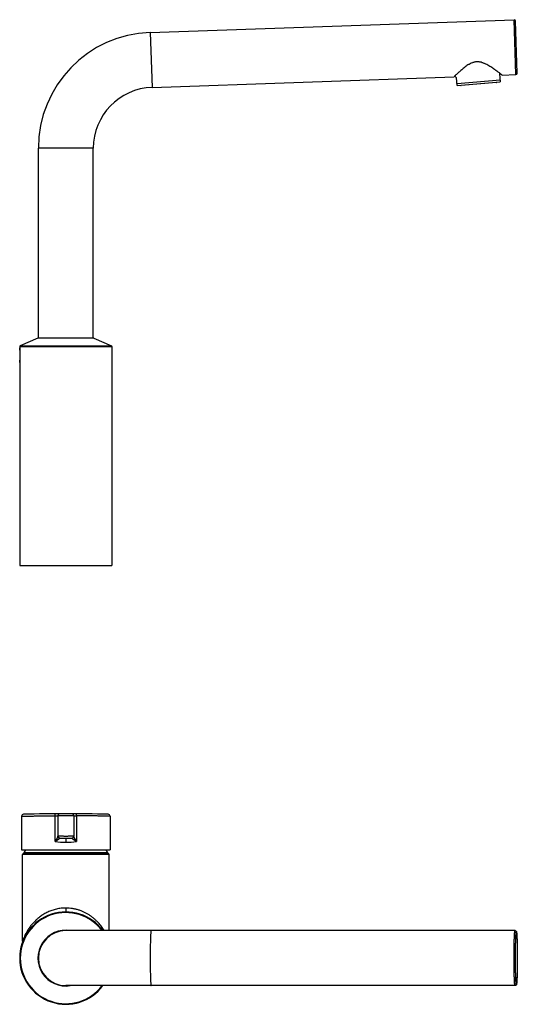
# Model space of a CAD drawing. Header units: millimetres. Extents: x 205 to 877, y -314 to 304.
# Tile 3 of 3: x 623 to 877, y -197 to 304. Entities that reach past the tile are written whole.
import ezdxf

# ---------------------------------------------------------------- set-up
doc = ezdxf.new("R2010")
doc.units = ezdxf.units.MM
doc.header["$LTSCALE"] = 23.1
doc.layers.get('0').update_dxf_attribs({"linetype": 'CONTINUOUS'})

msp = doc.modelspace()

# ---------------------------------------------------------------- linework, layer by layer
at = {"color": 7, "linetype": 'CONTINUOUS'}
for p, q in [((689.85, 297.53), (875.14, 304)), ((876.12, 276.02), (875.14, 304)), ((876.79, 276.74), (875.87, 303.33)), ((689.85, 297.53), (690.83, 269.55)), ((867.78, 276.36), (868, 276.62)), ((867.78, 276.36), (868.13, 272.38)), ((869.09, 275.77), (876.12, 276.02)), ((690.83, 269.55), (844.57, 274.92)), ((845.87, 274.45), (844.91, 275.25)), ((846.22, 270.46), (845.87, 274.45)), ((846.13, 271.46), (868.04, 273.38)), ((846.22, 270.46), (868.13, 272.38)), ((866.21, 272.01), (848.18, 270.43)), ((632.91, 142.04), (632.91, 238.57)), ((660.91, 238.57), (632.91, 238.57)), ((660.91, 142.04), (660.91, 238.57)), ((632.73, 141.86), (623.72, 138.06)), ((661.1, 141.86), (632.73, 141.86)), ((632.91, 142.04), (660.91, 142.04)), ((660.71, 141.94), (633.12, 141.94)), ((642.91, 142.04), (642.91, 141.94)), ((643.84, 142.04), (643.84, 141.94)), ((649.99, 141.94), (649.99, 142.04)), ((650.91, 141.94), (650.91, 142.04)), ((661.1, 141.86), (670.11, 138.06)), ((623.41, 137.6), (623.41, 26.24)), ((623.41, 137.6), (670.41, 137.6)), ((623.72, 138.06), (670.11, 138.06)), ((670.41, 137.6), (670.41, 26.24)), ((623.41, 26.24), (670.41, 26.24)), ((624.41, -101.48), (624.41, -118.5)), ((641.4, -101.22), (641.96, -101.21)), ((641.4, -101.22), (642.91, -101.21)), ((641.4, -114.27), (641.4, -101.22)), ((641.96, -101.21), (642.49, -101.21)), ((642.49, -101.21), (642.86, -101.21)), ((642.91, -101.21), (642.91, -111.63)), ((642.91, -101.21), (642.91, -101.21)), ((650.91, -101.21), (642.91, -101.21)), ((643, -101.21), (642.94, -101.21)), ((643.45, -101.2), (643, -101.21)), ((644.4, -101.2), (643.45, -101.2)), ((645.68, -101.2), (644.4, -101.2)), ((647.12, -101.2), (645.68, -101.2)), ((649.26, -101.2), (647.12, -101.2)), ((650.78, -101.21), (649.26, -101.2)), ((650.91, -101.21), (650.91, -111.63)), ((650.91, -101.21), (651.41, -101.21)), ((650.91, -101.21), (652.42, -101.22)), ((651.41, -101.21), (651.87, -101.21)), ((651.87, -101.21), (652.19, -101.22)), ((652.42, -101.22), (652.42, -114.27)), ((669.41, -101.48), (669.41, -118.5)), ((646.91, -112.7), (646.91, -114.7)), ((624.41, -118.5), (669.41, -118.5)), ((668.35, -120.12), (625.47, -120.12)), ((624.91, -165.09), (624.91, -121)), ((668.91, -121), (624.91, -121)), ((625.41, -120.5), (625.41, -120.3)), ((668.41, -120.3), (625.41, -120.3)), ((625.41, -120.5), (668.41, -120.5)), ((668.41, -120.5), (668.41, -120.3)), ((668.91, -159.7), (668.91, -121)), ((646.91, -148.2), (646.91, -150.2)), ((875.63, -159.7), (646.91, -159.7)), ((875.14, -173.7), (875.14, -173.48)), ((875.87, -173.7), (875.87, -173.49)), ((876.79, -173.7), (876.79, -173.91)), ((875.63, -187.7), (646.91, -187.7))]:
    msp.add_line(p, q, dxfattribs=at)
for points in [[(642.94, -101.21), (642.92, -101.21), (642.91, -101.21)], [(650.91, -101.21), (650.91, -101.21), (650.89, -101.21), (650.86, -101.21), (650.78, -101.21)], [(624.91, -165.09), (624.91, -165.19), (624.9, -165.31), (624.88, -165.42), (624.86, -165.54), (624.83, -165.65), (624.8, -165.76)]]:
    msp.add_lwpolyline(points, dxfattribs=at)
for centre, radius, start, end in [((875.17, 303.3), 0.7, 2, 92), ((691.91, 238.57), 59, 92, 180), ((876.09, 276.72), 0.7, 272, 2), ((866.19, 272.21), 0.2, 275, 5), ((691.91, 238.57), 31, 92, 180), ((848.16, 270.63), 0.2, 185, 275), ((633.12, 140.94), 1, 90, 112.8337), ((660.71, 140.94), 1, 67.1663, 90), ((623.91, 137.6), 0.5, 112.8337, 180), ((669.91, 137.6), 0.5, 0, 67.1663), ((646.91, -944.1), 843.9, 88.53839, 91.46161), ((643.91, -101.21), 1, 90.2039, 180), ((649.91, -101.21), 1, 0, 89.7961), ((625.41, -101.48), 1, 91.4617, 180), ((668.41, -101.48), 1, 0, 88.5383), ((646.91, -79.17), 35.53, 261.0803, 270.0014), ((643.91, -111.59), 1, 180, 265.5997), ((646.91, -72.6), 40.1, 265.5996, 274.4004), ((646.91, -79.14), 35.56, 270.0013, 278.9165), ((649.91, -111.59), 1, 274.4002, 360), ((625.71, -120.3), 0.3, 143.5661, 180), ((657.65, -143.88), 40, 140.6243, 143.5661), ((636.17, -143.88), 40, 36.4339, 39.3757), ((668.11, -120.3), 0.3, 0, 36.4339), ((625.41, -121), 0.5, 90, 180), ((668.41, -121), 0.5, 0, 90), ((646.91, -173.7), 23.5, 36.5673, 323.4284), ((646.91, -173.7), 23.19, 37.1384, 322.8628), ((646.91, -173.7), 14.19, 80.7941, 279.247), ((646.91, -173.7), 14, 90, 270)]:
    msp.add_arc(centre, radius, start, end, dxfattribs=at)
for points, knots in [([(869.09, 275.77), (868.99, 275.85), (868.62, 276.14), (867.83, 276.75), (866.62, 277.66), (865.38, 278.55), (864.24, 279.33), (863.31, 279.94), (862.31, 280.55), (861.26, 281.14), (860.34, 281.59), (859.57, 281.91), (858.77, 282.2), (857.94, 282.42), (857.09, 282.53), (856.44, 282.57), (855.79, 282.53), (855.15, 282.44), (854.52, 282.29), (853.71, 282.03), (852.94, 281.68), (852.2, 281.28), (851.51, 280.85), (850.68, 280.29), (849.75, 279.59), (848.89, 278.89), (848.08, 278.2), (847.35, 277.55), (846.5, 276.77), (845.67, 275.99), (844.98, 275.32), (844.65, 275), (844.57, 274.92)], [0, 0, 0, 0, 0.012799, 0.048844, 0.102902, 0.169749, 0.206679, 0.245427, 0.285693, 0.32723, 0.369842, 0.391502, 0.41337, 0.457608, 0.479944, 0.502357, 0.524793, 0.54719, 0.569488, 0.591638, 0.635325, 0.656824, 0.678054, 0.719605, 0.759774, 0.798304, 0.834885, 0.869145, 0.900639, 0.953202, 0.987816, 1, 1, 1, 1]), ([(623.41, 129.54), (623.41, 129.54), (623.41, 129.54), (623.41, 129.54), (623.41, 129.55), (623.42, 129.55), (623.42, 129.56), (623.42, 129.58), (623.42, 129.61), (623.43, 129.65), (623.44, 129.7), (623.45, 129.75), (623.46, 129.85), (623.48, 129.98), (623.51, 130.17), (623.53, 130.38), (623.56, 130.62), (623.59, 130.89), (623.63, 131.29), (623.67, 131.83), (623.7, 132.52), (623.72, 133.24), (623.7, 133.95), (623.67, 134.64), (623.63, 135.18), (623.59, 135.58), (623.56, 135.85), (623.53, 136.09), (623.51, 136.31), (623.48, 136.49), (623.46, 136.63), (623.45, 136.72), (623.44, 136.77), (623.43, 136.82), (623.42, 136.86), (623.42, 136.89), (623.42, 136.91), (623.42, 136.92), (623.41, 136.92), (623.41, 136.93), (623.41, 136.93), (623.41, 136.94), (623.41, 136.94)], [0, 0, 0, 0, 0.000142, 0.000591, 0.001345, 0.002401, 0.00376, 0.005419, 0.009636, 0.015036, 0.0216, 0.029311, 0.038151, 0.059129, 0.084341, 0.113546, 0.146451, 0.182751, 0.222103, 0.308484, 0.402323, 0.500001, 0.597679, 0.691517, 0.777897, 0.81725, 0.85355, 0.886455, 0.915659, 0.94087, 0.961849, 0.970689, 0.978401, 0.984966, 0.990365, 0.994582, 0.996241, 0.997599, 0.998656, 0.999409, 0.999858, 1, 1, 1, 1]), ([(641.4, -101.22), (641.4, -101.15), (641.4, -101.03), (641.42, -100.84), (641.44, -100.67), (641.46, -100.54), (641.49, -100.45), (641.51, -100.39), (641.53, -100.34), (641.55, -100.3), (641.57, -100.26), (641.59, -100.24), (641.62, -100.22), (641.63, -100.22), (641.64, -100.22)], [0, 0, 0, 0, 0.182527, 0.358435, 0.52146, 0.665962, 0.729781, 0.787333, 0.838283, 0.882457, 0.919916, 0.951101, 0.977097, 1, 1, 1, 1]), ([(652.42, -101.22), (652.42, -101.15), (652.42, -101.03), (652.41, -100.84), (652.39, -100.67), (652.36, -100.54), (652.34, -100.45), (652.32, -100.39), (652.3, -100.34), (652.28, -100.3), (652.26, -100.26), (652.23, -100.24), (652.21, -100.22), (652.19, -100.22), (652.18, -100.22)], [0, 0, 0, 0, 0.182532, 0.358443, 0.521471, 0.665974, 0.729792, 0.787344, 0.838293, 0.882464, 0.919921, 0.951103, 0.977098, 1, 1, 1, 1]), ([(624.41, -101.48), (624.41, -101.48), (624.42, -101.48), (624.42, -101.48), (624.42, -101.48), (624.43, -101.48), (624.44, -101.48), (624.46, -101.47), (624.49, -101.47), (624.54, -101.47), (624.59, -101.47), (624.65, -101.47), (624.75, -101.47), (624.91, -101.46), (625.11, -101.46), (625.36, -101.45), (625.65, -101.45), (625.97, -101.44), (626.32, -101.43), (626.71, -101.42), (627.3, -101.41), (628.12, -101.39), (629.2, -101.37), (630.4, -101.35), (631.72, -101.33), (633.13, -101.3), (634.64, -101.28), (636.24, -101.26), (638.5, -101.24), (640.23, -101.23), (641.4, -101.22)], [0, 0, 0, 0, 0.000071, 0.000283, 0.000637, 0.001133, 0.00177, 0.002548, 0.004529, 0.007074, 0.010182, 0.013852, 0.018083, 0.028218, 0.04057, 0.055118, 0.071836, 0.090697, 0.111666, 0.13471, 0.159788, 0.21587, 0.27953, 0.350332, 0.427791, 0.511379, 0.600523, 0.694614, 0.79301, 1, 1, 1, 1]), ([(669.41, -101.48), (669.41, -101.48), (669.41, -101.48), (669.41, -101.48), (669.4, -101.48), (669.39, -101.48), (669.38, -101.48), (669.36, -101.47), (669.33, -101.47), (669.29, -101.47), (669.24, -101.47), (669.17, -101.47), (669.07, -101.47), (668.92, -101.46), (668.71, -101.46), (668.46, -101.45), (668.18, -101.45), (667.86, -101.44), (667.5, -101.43), (667.11, -101.42), (666.52, -101.41), (665.7, -101.39), (664.62, -101.37), (663.42, -101.35), (662.11, -101.33), (660.69, -101.3), (659.18, -101.28), (657.59, -101.26), (655.33, -101.24), (653.6, -101.23), (652.42, -101.22)], [0, 0, 0, 0, 0.000071, 0.000283, 0.000637, 0.001133, 0.00177, 0.002548, 0.004529, 0.007074, 0.010182, 0.013852, 0.018083, 0.028218, 0.04057, 0.055118, 0.071836, 0.090697, 0.111666, 0.13471, 0.159788, 0.21587, 0.27953, 0.350332, 0.427791, 0.511379, 0.600523, 0.694614, 0.79301, 1, 1, 1, 1]), ([(642.91, -111.63), (642.91, -111.65), (642.91, -111.67), (642.9, -111.71), (642.89, -111.76), (642.86, -111.84), (642.81, -111.95), (642.74, -112.09), (642.66, -112.25), (642.58, -112.41), (642.48, -112.58), (642.34, -112.82), (642.16, -113.13), (641.92, -113.51), (641.67, -113.89), (641.49, -114.14), (641.4, -114.27)], [0, 0, 0, 0, 0.011451, 0.025745, 0.042739, 0.062178, 0.107364, 0.159389, 0.216709, 0.278149, 0.34283, 0.410103, 0.550559, 0.696773, 0.846999, 1, 1, 1, 1]), ([(641.4, -114.27), (641.47, -114.23), (641.6, -114.15), (641.8, -114.04), (641.99, -113.92), (642.24, -113.76), (642.49, -113.61), (642.72, -113.45), (642.89, -113.34), (643.06, -113.22), (643.21, -113.12), (643.36, -113.01), (643.49, -112.91), (643.59, -112.83), (643.66, -112.77), (643.71, -112.73), (643.75, -112.7), (643.78, -112.67), (643.8, -112.64), (643.81, -112.62), (643.81, -112.62), (643.81, -112.61)], [0, 0, 0, 0, 0.078782, 0.156811, 0.233968, 0.310124, 0.458764, 0.530817, 0.600966, 0.668807, 0.733797, 0.795202, 0.852024, 0.902897, 0.925555, 0.946003, 0.963947, 0.979086, 0.991146, 0.995974, 1, 1, 1, 1]), ([(650.91, -111.59), (650.91, -111.59), (650.91, -111.59), (650.91, -111.59), (650.91, -111.59), (650.91, -111.59), (650.91, -111.59), (650.9, -111.59), (650.89, -111.59), (650.88, -111.59), (650.87, -111.59), (650.85, -111.59), (650.83, -111.59), (650.79, -111.59), (650.74, -111.6), (650.68, -111.6), (650.61, -111.6), (650.53, -111.61), (650.4, -111.61), (650.23, -111.62), (650, -111.63), (649.73, -111.64), (649.44, -111.66), (649.13, -111.67), (648.79, -111.68), (648.31, -111.69), (647.68, -111.7), (646.91, -111.7), (646.14, -111.7), (645.51, -111.69), (645.03, -111.68), (644.7, -111.67), (644.38, -111.66), (644.09, -111.64), (643.83, -111.63), (643.63, -111.62), (643.49, -111.62), (643.39, -111.61), (643.3, -111.61), (643.22, -111.6), (643.15, -111.6), (643.09, -111.6), (643.04, -111.59), (643, -111.59), (642.97, -111.59), (642.96, -111.59), (642.94, -111.59), (642.93, -111.59), (642.93, -111.59), (642.92, -111.59), (642.92, -111.59), (642.92, -111.59), (642.91, -111.59), (642.91, -111.59), (642.91, -111.59), (642.91, -111.59)], [0, 0, 0, 0, 0.000038, 0.000151, 0.00034, 0.000603, 0.000942, 0.001357, 0.002411, 0.003766, 0.00542, 0.007372, 0.009621, 0.015006, 0.02156, 0.029267, 0.038108, 0.048063, 0.059106, 0.084348, 0.113589, 0.146547, 0.182903, 0.222309, 0.264386, 0.308729, 0.402493, 0.500005, 0.597517, 0.691281, 0.735623, 0.777699, 0.817105, 0.853461, 0.886418, 0.915658, 0.928794, 0.940899, 0.951942, 0.961896, 0.970737, 0.978443, 0.984997, 0.990381, 0.99263, 0.994582, 0.996235, 0.99759, 0.998644, 0.999058, 0.999397, 0.999661, 0.999849, 0.999962, 1, 1, 1, 1]), ([(643.81, -112.61), (643.75, -112.61), (643.63, -112.58), (643.46, -112.52), (643.3, -112.42), (643.17, -112.3), (643.06, -112.15), (642.97, -111.99), (642.92, -111.81), (642.91, -111.69), (642.91, -111.63)], [0, 0, 0, 0, 0.125967, 0.251743, 0.377234, 0.502383, 0.627178, 0.751655, 0.875892, 1, 1, 1, 1]), ([(643.81, -112.61), (643.81, -112.61), (643.82, -112.6), (643.82, -112.59), (643.83, -112.58), (643.83, -112.58), (643.84, -112.58)], [0, 0, 0, 0, 0.361446, 0.637923, 0.841052, 1, 1, 1, 1]), ([(649.99, -112.58), (649.99, -112.58), (650, -112.58), (650, -112.59), (650.01, -112.6), (650.01, -112.61), (650.01, -112.61)], [0, 0, 0, 0, 0.158959, 0.36209, 0.638562, 1, 1, 1, 1]), ([(650.01, -112.61), (650.07, -112.61), (650.2, -112.58), (650.37, -112.52), (650.52, -112.42), (650.66, -112.3), (650.77, -112.15), (650.85, -111.99), (650.9, -111.81), (650.91, -111.69), (650.91, -111.63)], [0, 0, 0, 0, 0.125967, 0.251743, 0.377234, 0.502383, 0.627178, 0.751654, 0.875892, 1, 1, 1, 1]), ([(650.01, -112.61), (650.02, -112.62), (650.02, -112.62), (650.03, -112.64), (650.05, -112.67), (650.08, -112.7), (650.12, -112.73), (650.16, -112.77), (650.23, -112.83), (650.33, -112.91), (650.47, -113.01), (650.61, -113.12), (650.77, -113.22), (650.93, -113.34), (651.1, -113.45), (651.34, -113.61), (651.59, -113.76), (651.84, -113.92), (652.03, -114.04), (652.23, -114.15), (652.36, -114.23), (652.42, -114.27)], [0, 0, 0, 0, 0.004026, 0.008854, 0.020915, 0.036054, 0.053998, 0.074447, 0.097106, 0.14798, 0.204801, 0.266205, 0.331194, 0.399033, 0.469182, 0.541235, 0.689876, 0.766033, 0.84319, 0.921218, 1, 1, 1, 1]), ([(652.42, -114.27), (652.33, -114.14), (652.16, -113.89), (651.91, -113.51), (651.67, -113.13), (651.48, -112.82), (651.35, -112.58), (651.25, -112.41), (651.16, -112.25), (651.08, -112.09), (651.02, -111.95), (650.97, -111.84), (650.94, -111.76), (650.93, -111.71), (650.92, -111.67), (650.91, -111.65), (650.91, -111.63)], [0, 0, 0, 0, 0.153001, 0.303227, 0.449442, 0.589899, 0.657171, 0.721852, 0.783291, 0.840611, 0.892635, 0.937821, 0.957261, 0.974255, 0.988549, 1, 1, 1, 1]), ([(646.91, -148.2), (646.1, -148.2), (644.88, -148.27), (643.28, -148.5), (641.71, -148.81), (639.83, -149.36), (638.04, -150.08), (636.7, -150.76), (635.43, -151.47), (633.94, -152.45), (632.32, -153.74), (630.87, -155.12), (629.58, -156.56), (628.44, -158.03), (627.62, -159.29), (627.03, -160.29), (626.63, -161.02), (626.27, -161.74), (625.94, -162.43), (625.66, -163.09), (625.45, -163.61), (625.3, -163.99), (625.2, -164.25), (625.12, -164.48), (625.05, -164.68), (625, -164.83), (624.97, -164.92), (624.95, -164.98), (624.93, -165.02), (624.92, -165.05), (624.92, -165.07), (624.92, -165.08), (624.91, -165.08), (624.91, -165.09)], [0, 0, 0, 0, 0.082438, 0.123365, 0.163939, 0.243654, 0.321112, 0.358922, 0.396094, 0.468507, 0.538429, 0.605946, 0.671117, 0.733913, 0.794149, 0.823177, 0.851349, 0.878511, 0.904437, 0.928794, 0.951077, 0.96122, 0.97054, 0.978891, 0.986103, 0.991994, 0.994384, 0.996375, 0.997947, 0.999083, 0.999483, 0.99977, 1, 1, 1, 1]), ([(666.45, -159.7), (666.02, -158.99), (665.07, -157.57), (663.69, -155.91), (662.44, -154.62), (661.4, -153.68), (660.29, -152.77), (659.09, -151.92), (657.82, -151.13), (656.45, -150.4), (655.01, -149.76), (653.5, -149.21), (651.92, -148.77), (650.28, -148.45), (648.61, -148.25), (647.48, -148.2), (646.91, -148.2)], [0, 0, 0, 0, 0.104864, 0.215742, 0.27332, 0.332318, 0.392766, 0.4547, 0.518156, 0.583148, 0.649659, 0.717621, 0.786895, 0.857265, 0.928424, 1, 1, 1, 1]), ([(690.34, -159.7), (690.33, -159.7), (690.32, -159.71), (690.31, -159.73), (690.3, -159.75), (690.29, -159.77), (690.28, -159.81), (690.27, -159.86), (690.26, -159.91), (690.25, -159.97), (690.24, -160.04), (690.22, -160.16), (690.2, -160.32), (690.18, -160.53), (690.15, -160.88), (690.11, -161.39), (690.07, -162.1), (690.03, -162.91), (690, -163.83), (689.96, -164.85), (689.94, -165.95), (689.91, -167.12), (689.89, -168.36), (689.87, -169.65), (689.86, -171.44), (689.85, -172.79), (689.85, -173.7)], [0, 0, 0, 0, 0.002088, 0.002887, 0.003817, 0.006083, 0.008912, 0.012314, 0.016293, 0.020853, 0.025991, 0.031709, 0.044871, 0.060314, 0.078006, 0.119974, 0.170385, 0.228763, 0.294551, 0.36712, 0.445772, 0.529754, 0.618259, 0.710434, 0.805395, 1, 1, 1, 1]), ([(875.14, -173.48), (875.14, -172.58), (875.15, -171.25), (875.16, -169.48), (875.18, -168.21), (875.2, -166.99), (875.22, -165.84), (875.25, -164.75), (875.28, -163.76), (875.32, -162.85), (875.36, -162.05), (875.4, -161.36), (875.43, -160.86), (875.47, -160.51), (875.49, -160.3), (875.51, -160.15), (875.52, -160.04), (875.53, -159.97), (875.55, -159.91), (875.56, -159.85), (875.57, -159.81), (875.58, -159.77), (875.59, -159.74), (875.6, -159.72), (875.61, -159.71), (875.62, -159.71), (875.62, -159.7), (875.63, -159.7), (875.63, -159.7)], [0, 0, 0, 0, 0.195407, 0.290582, 0.382868, 0.471396, 0.555331, 0.633882, 0.706312, 0.771937, 0.830144, 0.880388, 0.922203, 0.939828, 0.955212, 0.968322, 0.974017, 0.979135, 0.983677, 0.987641, 0.991031, 0.99385, 0.99611, 0.997833, 0.99851, 0.999079, 0.999564, 1, 1, 1, 1]), ([(875.63, -159.7), (875.68, -159.7), (875.77, -159.71), (875.9, -159.75), (876.01, -159.81), (876.13, -159.9), (876.23, -160.01), (876.3, -160.13), (876.33, -160.23), (876.37, -160.33), (876.4, -160.46), (876.43, -160.63), (876.45, -160.81), (876.47, -161.02), (876.5, -161.25), (876.52, -161.52), (876.55, -161.93), (876.58, -162.51), (876.62, -163.29), (876.65, -164.17), (876.69, -165.14), (876.71, -166.2), (876.74, -167.33), (876.76, -168.53), (876.77, -169.78), (876.79, -171.51), (876.79, -172.82), (876.79, -173.7)], [0, 0, 0, 0, 0.009641, 0.019062, 0.028006, 0.036179, 0.049321, 0.058514, 0.065336, 0.071059, 0.081677, 0.092915, 0.105607, 0.120077, 0.136463, 0.154821, 0.175159, 0.221702, 0.275797, 0.336988, 0.404713, 0.478324, 0.557105, 0.640283, 0.727035, 0.8165, 1, 1, 1, 1]), ([(875.87, -173.49), (875.87, -172.64), (875.87, -171.36), (875.89, -169.67), (875.9, -168.46), (875.92, -167.3), (875.95, -166.2), (875.97, -165.17), (876, -164.22), (876.03, -163.48), (876.06, -162.94), (876.07, -162.57), (876.09, -162.23), (876.11, -161.92), (876.13, -161.63), (876.15, -161.37), (876.18, -161.15), (876.19, -160.98), (876.21, -160.85), (876.22, -160.77), (876.23, -160.7), (876.24, -160.64), (876.25, -160.58), (876.26, -160.53), (876.28, -160.49), (876.29, -160.46), (876.3, -160.43), (876.31, -160.42), (876.32, -160.41), (876.32, -160.4), (876.33, -160.4), (876.34, -160.4), (876.34, -160.41), (876.35, -160.42), (876.36, -160.43), (876.37, -160.45), (876.38, -160.48), (876.39, -160.52), (876.4, -160.56), (876.41, -160.62), (876.43, -160.7), (876.45, -160.83), (876.47, -161.01), (876.49, -161.22), (876.51, -161.45), (876.53, -161.72), (876.55, -162.02), (876.57, -162.34), (876.6, -162.82), (876.63, -163.49), (876.66, -164.36), (876.69, -165.33), (876.72, -166.37), (876.74, -167.48), (876.76, -168.65), (876.77, -169.87), (876.79, -171.56), (876.79, -172.84), (876.79, -173.7)], [0, 0, 0, 0, 0.097417, 0.144853, 0.190834, 0.234924, 0.276703, 0.315772, 0.351761, 0.384328, 0.399231, 0.413165, 0.426098, 0.437999, 0.448841, 0.458599, 0.46725, 0.474775, 0.478111, 0.48116, 0.483921, 0.486393, 0.488575, 0.490469, 0.492075, 0.493397, 0.494441, 0.495222, 0.495524, 0.49578, 0.496004, 0.496218, 0.496712, 0.49703, 0.497407, 0.498353, 0.499573, 0.501076, 0.502866, 0.504944, 0.507312, 0.512913, 0.519664, 0.52755, 0.536557, 0.546663, 0.557847, 0.570081, 0.583337, 0.612788, 0.645924, 0.682429, 0.721956, 0.764131, 0.808552, 0.854796, 0.902422, 1, 1, 1, 1]), ([(689.85, -173.7), (689.85, -174.61), (689.86, -175.97), (689.87, -177.75), (689.89, -179.04), (689.91, -180.28), (689.94, -181.45), (689.96, -182.55), (690, -183.57), (690.03, -184.49), (690.07, -185.31), (690.11, -186.01), (690.15, -186.52), (690.18, -186.87), (690.2, -187.09), (690.22, -187.25), (690.24, -187.36), (690.25, -187.43), (690.26, -187.49), (690.27, -187.55), (690.28, -187.59), (690.29, -187.63), (690.3, -187.66), (690.31, -187.68), (690.32, -187.69), (690.33, -187.7), (690.34, -187.7)], [0, 0, 0, 0, 0.194605, 0.289566, 0.381741, 0.470246, 0.554228, 0.63288, 0.705449, 0.771237, 0.829615, 0.880026, 0.921994, 0.939686, 0.955129, 0.968291, 0.974009, 0.979147, 0.983707, 0.987686, 0.991088, 0.993917, 0.996183, 0.997113, 0.997912, 1, 1, 1, 1]), ([(875.63, -187.7), (875.62, -187.7), (875.61, -187.69), (875.6, -187.68), (875.59, -187.66), (875.58, -187.63), (875.57, -187.59), (875.56, -187.55), (875.55, -187.49), (875.53, -187.43), (875.52, -187.36), (875.51, -187.25), (875.49, -187.09), (875.46, -186.87), (875.43, -186.52), (875.4, -186.01), (875.36, -185.31), (875.32, -184.49), (875.28, -183.57), (875.25, -182.55), (875.22, -181.45), (875.2, -180.28), (875.18, -179.04), (875.16, -177.75), (875.15, -175.97), (875.14, -174.61), (875.14, -173.7)], [0, 0, 0, 0, 0.002088, 0.002887, 0.003817, 0.006083, 0.008912, 0.012314, 0.016293, 0.020853, 0.025991, 0.031709, 0.044871, 0.060314, 0.078006, 0.119974, 0.170385, 0.228763, 0.294551, 0.36712, 0.445772, 0.529754, 0.618259, 0.710434, 0.805395, 1, 1, 1, 1]), ([(876.79, -173.7), (876.79, -174.58), (876.79, -175.9), (876.77, -177.63), (876.76, -178.88), (876.74, -180.07), (876.71, -181.21), (876.69, -182.26), (876.65, -183.24), (876.62, -184.12), (876.58, -184.9), (876.55, -185.48), (876.52, -185.89), (876.5, -186.15), (876.47, -186.39), (876.45, -186.59), (876.43, -186.78), (876.4, -186.94), (876.37, -187.07), (876.33, -187.18), (876.3, -187.27), (876.23, -187.4), (876.13, -187.51), (876.01, -187.6), (875.9, -187.65), (875.77, -187.69), (875.68, -187.7), (875.63, -187.7)], [0, 0, 0, 0, 0.1835, 0.272966, 0.359718, 0.442896, 0.521677, 0.595289, 0.663014, 0.724205, 0.778299, 0.824842, 0.845181, 0.863538, 0.879924, 0.894394, 0.907086, 0.918324, 0.928942, 0.934665, 0.941487, 0.95068, 0.963822, 0.971995, 0.980938, 0.990359, 1, 1, 1, 1]), ([(876.79, -173.91), (876.79, -174.77), (876.79, -176.05), (876.77, -177.73), (876.76, -178.94), (876.74, -180.1), (876.71, -181.21), (876.69, -182.24), (876.66, -183.19), (876.63, -183.92), (876.6, -184.46), (876.58, -184.83), (876.56, -185.17), (876.55, -185.49), (876.52, -185.77), (876.5, -186.03), (876.48, -186.26), (876.46, -186.43), (876.45, -186.55), (876.44, -186.63), (876.43, -186.7), (876.42, -186.77), (876.41, -186.82), (876.39, -186.87), (876.38, -186.91), (876.37, -186.95), (876.36, -186.97), (876.35, -186.99), (876.34, -187), (876.34, -187), (876.33, -187), (876.32, -187), (876.32, -187), (876.31, -186.99), (876.3, -186.98), (876.29, -186.96), (876.28, -186.93), (876.27, -186.89), (876.26, -186.84), (876.25, -186.79), (876.23, -186.7), (876.21, -186.57), (876.19, -186.39), (876.17, -186.19), (876.15, -185.95), (876.13, -185.68), (876.11, -185.39), (876.09, -185.07), (876.06, -184.58), (876.03, -183.91), (876, -183.04), (875.97, -182.08), (875.94, -181.04), (875.92, -179.92), (875.9, -178.75), (875.88, -177.53), (875.87, -175.84), (875.87, -174.56), (875.87, -173.7)], [0, 0, 0, 0, 0.097417, 0.144853, 0.190834, 0.234924, 0.276703, 0.315772, 0.351761, 0.384328, 0.399231, 0.413165, 0.426098, 0.437999, 0.448841, 0.458599, 0.46725, 0.474775, 0.478111, 0.48116, 0.483921, 0.486393, 0.488575, 0.490469, 0.492075, 0.493397, 0.494441, 0.495222, 0.495524, 0.49578, 0.496004, 0.496218, 0.496712, 0.49703, 0.497407, 0.498353, 0.499573, 0.501076, 0.502866, 0.504944, 0.507312, 0.512913, 0.519664, 0.52755, 0.536557, 0.546663, 0.557847, 0.570081, 0.583337, 0.612788, 0.645924, 0.682429, 0.721956, 0.764131, 0.808552, 0.854796, 0.902422, 1, 1, 1, 1])]:
    msp.add_open_spline(points, degree=3, knots=knots, dxfattribs=at)

doc.saveas('drawing.dxf')
